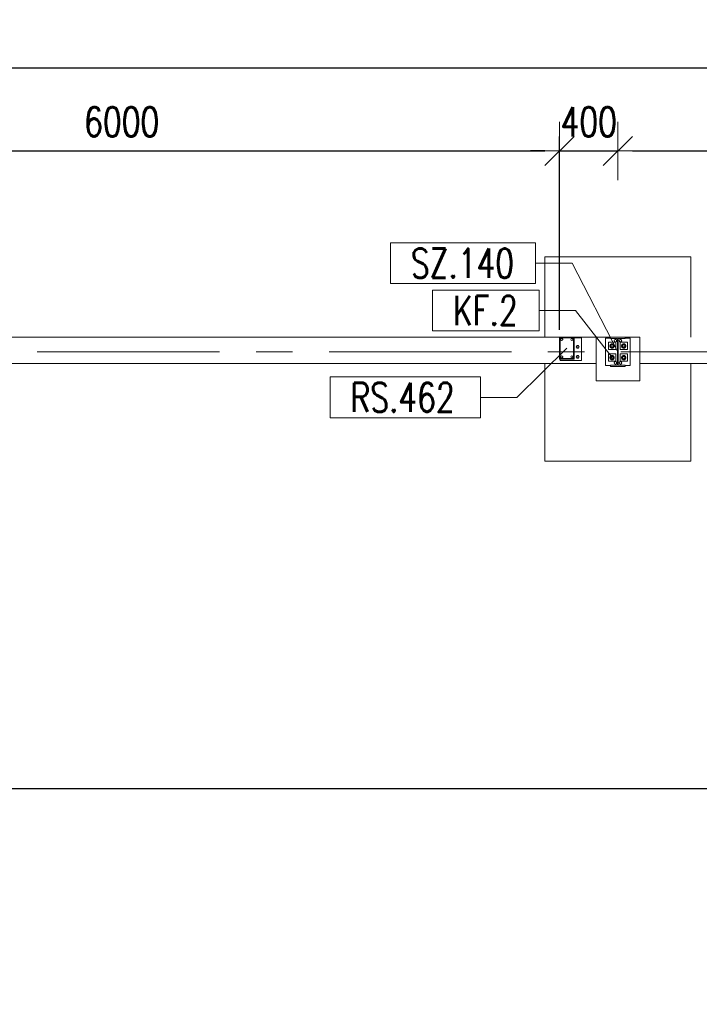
# Model space of a CAD drawing. Header units: millimetres. Extents: x 6807 to 7919, y 15387 to 15883.
# Tile 87 of 120: x 7559 to 7606, y 15704 to 15771. Entities that reach past the tile are written whole.
import ezdxf

# ---------------------------------------------------------------- set-up
doc = ezdxf.new("R2010")
doc.units = ezdxf.units.MM
doc.header["$LTSCALE"] = 10
doc.linetypes.add('MITTE', pattern=[2, 1.25, -0.25, 0.25, -0.25])
doc.layers.get('Defpoints').update_dxf_attribs({"color": 1})
for name, color, linetype, lineweight in [('PS_DIM', 4, 'Continuous', 13), ('PS_Object', 30, 'Continuous', 13), ('PS_Pos', 1, 'Continuous', 15), ('PS_SOLID', 7, 'Continuous', 30)]:
    doc.layers.add(name, color=color, linetype=linetype, lineweight=lineweight)
doc.styles.add('simplex', font='simplex.shx', dxfattribs={"width": 0.75})
doc.dimstyles.new('1_100_PRZ', dxfattribs={"dimtxt": 2, "dimasz": 1, "dimexe": 2, "dimexo": 5, "dimgap": 1, "dimtad": 1, "dimdec": 0, "dimlfac": 100, "dimtxsty": 'simplex', "dimblk": 'dimznak', "dimcen": 2, "dimse1": 1, "dimse2": 1, "dimclrd": 256, "dimclrt": 7, "dimadec": 1, "dimazin": 0, "dimtfac": 1, "dimtdec": 0, "dimtix": 1, "dimtmove": 2, "dimatfit": 3, "dimldrblk": 'dim-grot', "dimfxl": 1, "dimarcsym": 0})
doc.dimstyles.new('1_100_SC', dxfattribs={"dimtxt": 2, "dimasz": 1, "dimexe": 1, "dimexo": 1, "dimgap": 1, "dimtad": 1, "dimdec": 0, "dimlfac": 100, "dimtxsty": 'simplex', "dimblk": 'dimznak', "dimcen": 2, "dimclrd": 256, "dimclre": 256, "dimclrt": 7, "dimadec": 1, "dimazin": 0, "dimtfac": 1, "dimtdec": 0, "dimtix": 1, "dimtmove": 2, "dimatfit": 3, "dimldrblk": 'dim-grot', "dimfxl": 1, "dimarcsym": 0})

# ---------------------------------------------------------------- blocks, each defined once
blk = doc.blocks.new('dim-grot')
blk.add_hatch(color=256).paths.add_polyline_path([(0, 0), (-2, 0.5), (-2, -0.5)])
blk.add_lwpolyline([(0, 0), (-2, 0.5), (-2, -0.5), (0, 0)])
blk = doc.blocks.new('dimznak')
at = {"color": 0}
for points in [[(0, 2), (0, -2)], [(-2, 0), (2, 0)]]:
    blk.add_lwpolyline(points, dxfattribs=at)
at = {"color": 2}
blk.add_lwpolyline([(1, 1), (-1, -1)], dxfattribs=at)
blk = doc.blocks.new('*D479')
at = {"layer": 'Defpoints', "color": 0, "transparency": 16777216}
for p in [(7600.422, 15762.21), (7596.422, 15748.959, -0.807), (7600.422, 15749.442, -0.807)]:
    blk.add_point(p, dxfattribs=at)
at = {"layer": 'PS_DIM', "lineweight": -2, "transparency": 16777216}
for p, q in [((7595.422, 15762.21), (7594.422, 15762.21)), ((7596.422, 15762.21), (7600.422, 15762.21)), ((7601.422, 15762.21), (7602.422, 15762.21))]:
    blk.add_line(p, q, dxfattribs=at)
blk.add_blockref('dimznak', (7596.422, 15762.21), dxfattribs=at)
at = {"layer": 'PS_DIM', "lineweight": -2, "transparency": 16777216, "rotation": 180}
blk.add_blockref('dimznak', (7600.422, 15762.21), dxfattribs=at)
at = {"layer": 'PS_DIM', "color": 7, "transparency": 16777216, "insert": (7598.422, 15764.21), "char_height": 2, "attachment_point": 5, "style": 'simplex'}
blk.add_mtext('400', dxfattribs=at)
blk = doc.blocks.new('*D446')
at = {"layer": 'Defpoints', "color": 0, "transparency": 16777216}
for p in [(6985.422, 15767.899), (7625.422, 15749.442, -0.807), (6985.422, 15748.738, -0.807)]:
    blk.add_point(p, dxfattribs=at)
at = {"layer": 'PS_DIM', "lineweight": -2, "transparency": 16777216}
blk.add_line((7624.422, 15767.899), (6986.422, 15767.899), dxfattribs=at)
at = {"layer": 'PS_DIM', "lineweight": -2, "transparency": 16777216, "rotation": 180}
blk.add_blockref('dimznak', (6985.422, 15767.899), dxfattribs=at)
at = {"layer": 'PS_DIM', "lineweight": -2, "transparency": 16777216}
blk.add_blockref('dimznak', (7625.422, 15767.899), dxfattribs=at)
at = {"layer": 'PS_DIM', "color": 7, "transparency": 16777216, "insert": (7305.422, 15769.899), "char_height": 2, "attachment_point": 5, "style": 'simplex'}
blk.add_mtext('64000', dxfattribs=at)
blk = doc.blocks.new('*X229')
at = {"color": 1}
for p, q in [((7596.922, 15754.72, -0.807), (7593.504, 15751.346, -0.807)), ((7591.004, 15752.746, -0.807), (7580.704, 15752.746, -0.807)), ((7580.704, 15752.746, -0.807), (7580.704, 15749.946, -0.807)), ((7591.004, 15749.946, -0.807), (7591.004, 15752.746, -0.807)), ((7591.004, 15751.346, -0.807), (7593.504, 15751.346, -0.807)), ((7580.704, 15749.946, -0.807), (7591.004, 15749.946, -0.807))]:
    blk.add_line(p, q, dxfattribs=at)
at = {"color": 30, "style": 'simplex', "width": 0.75}
blk.add_text('RS.462', height=2, dxfattribs=at).set_placement((7582.104, 15750.346, -0.807))
blk = doc.blocks.new('*X230')
at = {"color": 1}
for p, q in [((7595.022, 15758.7, -0.807), (7587.722, 15758.7, -0.807)), ((7587.722, 15758.7, -0.807), (7587.722, 15755.9, -0.807)), ((7595.022, 15755.9, -0.807), (7595.022, 15758.7, -0.807)), ((7595.022, 15757.3, -0.807), (7597.522, 15757.3, -0.807)), ((7600.022, 15754.07, -0.807), (7597.522, 15757.3, -0.807)), ((7587.722, 15755.9, -0.807), (7595.022, 15755.9, -0.807))]:
    blk.add_line(p, q, dxfattribs=at)
at = {"color": 30, "style": 'simplex', "width": 0.75}
blk.add_text('KF.2', height=2, dxfattribs=at).set_placement((7589.122, 15756.3, -0.807))
blk = doc.blocks.new('*X231')
at = {"color": 1}
for p, q in [((7594.779, 15761.944, -0.807), (7584.836, 15761.944, -0.807)), ((7584.836, 15761.944, -0.807), (7584.836, 15759.144, -0.807)), ((7594.779, 15759.144, -0.807), (7594.779, 15761.944, -0.807)), ((7594.779, 15760.544, -0.807), (7597.279, 15760.544, -0.807)), ((7600.422, 15754.47, -0.807), (7597.279, 15760.544, -0.807)), ((7584.836, 15759.144, -0.807), (7594.779, 15759.144, -0.807))]:
    blk.add_line(p, q, dxfattribs=at)
at = {"color": 30, "style": 'simplex', "width": 0.75}
blk.add_text('SZ.140', height=2, dxfattribs=at).set_placement((7586.236, 15759.544, -0.807))

msp = doc.modelspace()

# ---------------------------------------------------------------- linework, layer by layer
at = {"layer": 'PS_Object', "color": 5, "linetype": 'MITTE'}
msp.add_line((6960.628, 15748.442, -0.807), (7681.144, 15748.442, -0.807), dxfattribs=at)
at = {"layer": 'PS_SOLID', "color": 253, "linetype": 'Continuous', "lineweight": 5}
for p, q in [((7605.422, 15754.942, -0.807), (7595.422, 15754.942, -0.807)), ((7595.422, 15754.942, -0.807), (7595.422, 15749.442, -0.807)), ((7605.422, 15749.442, -0.807), (7605.422, 15754.942, -0.807)), ((7598.922, 15749.442, -0.807), (7533.922, 15749.442, -0.807)), ((7601.922, 15749.442, -0.807), (7598.922, 15749.442, -0.807)), ((7598.922, 15747.642, -0.807), (7598.922, 15749.442, -0.807)), ((7601.922, 15749.442, -0.807), (7601.922, 15747.642, -0.807)), ((7533.922, 15747.642, -0.807), (7598.922, 15747.642, -0.807)), ((7595.422, 15747.642, -0.807), (7595.422, 15740.942, -0.807)), ((7598.922, 15747.642, -0.807), (7598.922, 15746.442, -0.807)), ((7601.922, 15746.442, -0.807), (7601.922, 15747.642, -0.807)), ((7601.922, 15747.642, -0.807), (7622.422, 15747.642, -0.807)), ((7605.422, 15740.942, -0.807), (7605.422, 15747.642, -0.807)), ((7598.922, 15746.442, -0.807), (7601.922, 15746.442, -0.807)), ((7595.422, 15740.942, -0.807), (7605.422, 15740.942, -0.807))]:
    msp.add_line(p, q, dxfattribs=at)
at = {"layer": 'PS_SOLID', "color": 181, "linetype": 'Continuous', "lineweight": 13}
for p, q in [((7597.382, 15749.442, -0.807), (7596.422, 15749.442, -0.807)), ((7596.422, 15749.442, -0.807), (7596.422, 15747.942, -0.807)), ((7596.462, 15747.982, -0.807), (7596.462, 15749.402, -0.807)), ((7596.462, 15749.402, -0.807), (7597.382, 15749.402, -0.807)), ((7596.559, 15749.392, -0.807), (7596.472, 15749.392, -0.807)), ((7596.472, 15749.392, -0.807), (7596.472, 15747.982, -0.807)), ((7596.502, 15749.292, -0.807), (7596.518, 15749.337, -0.807)), ((7596.518, 15749.247, -0.807), (7596.502, 15749.292, -0.807)), ((7596.518, 15749.337, -0.807), (7596.559, 15749.36, -0.807)), ((7596.559, 15749.223, -0.807), (7596.518, 15749.247, -0.807)), ((7597.259, 15749.392, -0.807), (7596.559, 15749.392, -0.807)), ((7596.559, 15749.36, -0.807), (7596.607, 15749.352, -0.807)), ((7596.607, 15749.231, -0.807), (7596.559, 15749.223, -0.807)), ((7596.607, 15749.352, -0.807), (7596.637, 15749.315, -0.807)), ((7596.637, 15749.268, -0.807), (7596.607, 15749.231, -0.807)), ((7596.637, 15749.315, -0.807), (7596.637, 15749.268, -0.807)), ((7597.202, 15749.292, -0.807), (7597.218, 15749.337, -0.807)), ((7597.218, 15749.247, -0.807), (7597.202, 15749.292, -0.807)), ((7597.218, 15749.337, -0.807), (7597.259, 15749.36, -0.807)), ((7597.259, 15749.223, -0.807), (7597.218, 15749.247, -0.807)), ((7597.382, 15749.392, -0.807), (7597.259, 15749.392, -0.807)), ((7597.259, 15749.36, -0.807), (7597.307, 15749.352, -0.807)), ((7597.307, 15749.231, -0.807), (7597.259, 15749.223, -0.807)), ((7597.307, 15749.352, -0.807), (7597.337, 15749.315, -0.807)), ((7597.337, 15749.268, -0.807), (7597.307, 15749.231, -0.807)), ((7597.337, 15749.315, -0.807), (7597.337, 15749.268, -0.807)), ((7597.422, 15749.442, -0.807), (7597.382, 15749.442, -0.807)), ((7597.382, 15749.402, -0.807), (7597.382, 15747.982, -0.807)), ((7597.422, 15747.942, -0.807), (7597.422, 15749.442, -0.807)), ((7597.659, 15749.392, -0.807), (7597.422, 15749.392, -0.807)), ((7597.62, 15748.882, -0.807), (7597.568, 15748.792, -0.807)), ((7597.724, 15748.882, -0.807), (7597.62, 15748.882, -0.807)), ((7597.922, 15749.392, -0.807), (7597.659, 15749.392, -0.807)), ((7597.775, 15748.792, -0.807), (7597.724, 15748.882, -0.807)), ((7597.922, 15747.842, -0.807), (7597.922, 15749.392, -0.807)), ((7597.568, 15748.792, -0.807), (7597.62, 15748.702, -0.807)), ((7597.62, 15748.702, -0.807), (7597.724, 15748.702, -0.807)), ((7597.724, 15748.702, -0.807), (7597.775, 15748.792, -0.807)), ((7596.422, 15747.942, -0.807), (7597.422, 15747.942, -0.807)), ((7597.382, 15747.982, -0.807), (7596.462, 15747.982, -0.807)), ((7596.472, 15747.942, -0.807), (7596.472, 15747.842, -0.807)), ((7596.472, 15747.842, -0.807), (7597.922, 15747.842, -0.807)), ((7596.502, 15748.092, -0.807), (7596.518, 15748.137, -0.807)), ((7596.518, 15748.047, -0.807), (7596.502, 15748.092, -0.807)), ((7596.518, 15748.137, -0.807), (7596.559, 15748.16, -0.807)), ((7596.559, 15748.023, -0.807), (7596.518, 15748.047, -0.807)), ((7596.559, 15748.16, -0.807), (7596.607, 15748.152, -0.807)), ((7596.607, 15748.031, -0.807), (7596.559, 15748.023, -0.807)), ((7596.607, 15748.152, -0.807), (7596.637, 15748.115, -0.807)), ((7596.637, 15748.068, -0.807), (7596.607, 15748.031, -0.807)), ((7596.637, 15748.115, -0.807), (7596.637, 15748.068, -0.807)), ((7597.202, 15748.092, -0.807), (7597.218, 15748.137, -0.807)), ((7597.218, 15748.047, -0.807), (7597.202, 15748.092, -0.807)), ((7597.218, 15748.137, -0.807), (7597.259, 15748.16, -0.807)), ((7597.259, 15748.023, -0.807), (7597.218, 15748.047, -0.807)), ((7597.259, 15748.16, -0.807), (7597.307, 15748.152, -0.807)), ((7597.307, 15748.031, -0.807), (7597.259, 15748.023, -0.807)), ((7597.307, 15748.152, -0.807), (7597.337, 15748.115, -0.807)), ((7597.337, 15748.068, -0.807), (7597.307, 15748.031, -0.807)), ((7597.337, 15748.115, -0.807), (7597.337, 15748.068, -0.807)), ((7597.62, 15748.182, -0.807), (7597.568, 15748.092, -0.807)), ((7597.568, 15748.092, -0.807), (7597.62, 15748.002, -0.807)), ((7597.724, 15748.182, -0.807), (7597.62, 15748.182, -0.807)), ((7597.62, 15748.002, -0.807), (7597.724, 15748.002, -0.807)), ((7597.775, 15748.092, -0.807), (7597.724, 15748.182, -0.807)), ((7597.724, 15748.002, -0.807), (7597.775, 15748.092, -0.807))]:
    msp.add_line(p, q, dxfattribs=at)
at = {"layer": 'PS_SOLID', "linetype": 'Continuous', "lineweight": 13}
for p, q in [((7599.922, 15749.382, -0.807), (7599.572, 15749.382, -0.807)), ((7599.572, 15749.382, -0.807), (7599.572, 15747.502, -0.807)), ((7600.037, 15749.092, -0.807), (7599.772, 15749.092, -0.807)), ((7599.772, 15749.092, -0.807), (7599.772, 15748.592, -0.807)), ((7600.922, 15749.442, -0.807), (7599.922, 15749.442, -0.807)), ((7599.922, 15749.442, -0.807), (7599.922, 15749.357, -0.807)), ((7599.922, 15749.357, -0.807), (7600.394, 15749.357, -0.807)), ((7600.272, 15749.092, -0.807), (7600.037, 15749.092, -0.807)), ((7600.162, 15749.202, -0.807), (7600.183, 15749.259, -0.807)), ((7600.183, 15749.144, -0.807), (7600.162, 15749.202, -0.807)), ((7600.183, 15749.259, -0.807), (7600.236, 15749.29, -0.807)), ((7600.236, 15749.113, -0.807), (7600.183, 15749.144, -0.807)), ((7600.236, 15749.29, -0.807), (7600.297, 15749.279, -0.807)), ((7600.297, 15749.124, -0.807), (7600.236, 15749.113, -0.807)), ((7600.272, 15748.592, -0.807), (7600.272, 15749.092, -0.807)), ((7600.297, 15749.279, -0.807), (7600.336, 15749.232, -0.807)), ((7600.336, 15749.171, -0.807), (7600.297, 15749.124, -0.807)), ((7600.336, 15749.232, -0.807), (7600.336, 15749.171, -0.807)), ((7600.394, 15749.357, -0.807), (7600.394, 15747.527, -0.807)), ((7600.45, 15747.527, -0.807), (7600.45, 15749.357, -0.807)), ((7600.45, 15749.357, -0.807), (7600.922, 15749.357, -0.807)), ((7600.502, 15749.202, -0.807), (7600.523, 15749.259, -0.807)), ((7600.523, 15749.144, -0.807), (7600.502, 15749.202, -0.807)), ((7600.523, 15749.259, -0.807), (7600.576, 15749.29, -0.807)), ((7600.576, 15749.113, -0.807), (7600.523, 15749.144, -0.807)), ((7600.837, 15749.092, -0.807), (7600.572, 15749.092, -0.807)), ((7600.572, 15749.092, -0.807), (7600.572, 15748.592, -0.807)), ((7600.576, 15749.29, -0.807), (7600.637, 15749.279, -0.807)), ((7600.637, 15749.124, -0.807), (7600.576, 15749.113, -0.807)), ((7600.637, 15749.279, -0.807), (7600.676, 15749.232, -0.807)), ((7600.676, 15749.171, -0.807), (7600.637, 15749.124, -0.807)), ((7600.676, 15749.232, -0.807), (7600.676, 15749.171, -0.807)), ((7601.072, 15749.092, -0.807), (7600.837, 15749.092, -0.807)), ((7600.922, 15749.357, -0.807), (7600.922, 15749.442, -0.807)), ((7601.272, 15749.382, -0.807), (7600.922, 15749.382, -0.807)), ((7601.072, 15748.592, -0.807), (7601.072, 15749.092, -0.807)), ((7601.272, 15747.502, -0.807), (7601.272, 15749.382, -0.807)), ((7599.772, 15748.592, -0.807), (7600.272, 15748.592, -0.807)), ((7600.037, 15748.292, -0.807), (7599.772, 15748.292, -0.807)), ((7599.772, 15748.292, -0.807), (7599.772, 15747.792, -0.807)), ((7600.272, 15748.292, -0.807), (7600.037, 15748.292, -0.807)), ((7600.272, 15747.792, -0.807), (7600.272, 15748.292, -0.807)), ((7600.572, 15748.592, -0.807), (7601.072, 15748.592, -0.807)), ((7600.837, 15748.292, -0.807), (7600.572, 15748.292, -0.807)), ((7600.572, 15748.292, -0.807), (7600.572, 15747.792, -0.807)), ((7601.072, 15748.292, -0.807), (7600.837, 15748.292, -0.807)), ((7601.072, 15747.792, -0.807), (7601.072, 15748.292, -0.807)), ((7599.772, 15747.792, -0.807), (7600.272, 15747.792, -0.807)), ((7600.162, 15747.682, -0.807), (7600.183, 15747.739, -0.807)), ((7600.183, 15747.624, -0.807), (7600.162, 15747.682, -0.807)), ((7600.183, 15747.739, -0.807), (7600.236, 15747.77, -0.807)), ((7600.236, 15747.593, -0.807), (7600.183, 15747.624, -0.807)), ((7600.236, 15747.77, -0.807), (7600.297, 15747.759, -0.807)), ((7600.297, 15747.604, -0.807), (7600.236, 15747.593, -0.807)), ((7600.297, 15747.759, -0.807), (7600.336, 15747.712, -0.807)), ((7600.336, 15747.651, -0.807), (7600.297, 15747.604, -0.807)), ((7600.336, 15747.712, -0.807), (7600.336, 15747.651, -0.807)), ((7600.502, 15747.682, -0.807), (7600.523, 15747.739, -0.807)), ((7600.523, 15747.624, -0.807), (7600.502, 15747.682, -0.807)), ((7600.523, 15747.739, -0.807), (7600.576, 15747.77, -0.807)), ((7600.576, 15747.593, -0.807), (7600.523, 15747.624, -0.807)), ((7600.572, 15747.792, -0.807), (7601.072, 15747.792, -0.807)), ((7600.576, 15747.77, -0.807), (7600.637, 15747.759, -0.807)), ((7600.637, 15747.604, -0.807), (7600.576, 15747.593, -0.807)), ((7600.637, 15747.759, -0.807), (7600.676, 15747.712, -0.807)), ((7600.676, 15747.651, -0.807), (7600.637, 15747.604, -0.807)), ((7600.676, 15747.712, -0.807), (7600.676, 15747.651, -0.807)), ((7599.572, 15747.502, -0.807), (7599.922, 15747.502, -0.807)), ((7600.394, 15747.527, -0.807), (7599.922, 15747.527, -0.807)), ((7599.922, 15747.527, -0.807), (7599.922, 15747.442, -0.807)), ((7599.922, 15747.442, -0.807), (7600.922, 15747.442, -0.807)), ((7600.922, 15747.527, -0.807), (7600.45, 15747.527, -0.807)), ((7600.922, 15747.442, -0.807), (7600.922, 15747.527, -0.807)), ((7600.922, 15747.502, -0.807), (7601.272, 15747.502, -0.807))]:
    msp.add_line(p, q, dxfattribs=at)
at = {"layer": 'PS_SOLID', "color": 3, "linetype": 'Continuous', "lineweight": 13}
for p, q in [((7599.877, 15748.882, -0.807), (7599.872, 15748.842, -0.807)), ((7599.893, 15748.919, -0.807), (7599.877, 15748.882, -0.807)), ((7599.952, 15748.962, -0.807), (7599.883, 15748.842, -0.807)), ((7599.919, 15748.951, -0.807), (7599.893, 15748.919, -0.807)), ((7599.953, 15748.975, -0.807), (7599.919, 15748.951, -0.807)), ((7600.027, 15748.962, -0.807), (7599.952, 15748.962, -0.807)), ((7599.961, 15748.894, -0.807), (7599.952, 15748.88, -0.807)), ((7599.991, 15748.988, -0.807), (7599.953, 15748.975, -0.807)), ((7599.953, 15748.883, -0.807), (7599.955, 15748.886, -0.807)), ((7599.953, 15748.882, -0.807), (7599.953, 15748.883, -0.807)), ((7599.973, 15748.905, -0.807), (7599.961, 15748.894, -0.807)), ((7599.965, 15748.898, -0.807), (7599.967, 15748.9, -0.807)), ((7599.967, 15748.9, -0.807), (7599.969, 15748.902, -0.807)), ((7599.986, 15748.913, -0.807), (7599.973, 15748.905, -0.807)), ((7599.982, 15748.911, -0.807), (7599.985, 15748.913, -0.807)), ((7599.985, 15748.913, -0.807), (7599.985, 15748.913, -0.807)), ((7600.001, 15748.919, -0.807), (7599.986, 15748.913, -0.807)), ((7600.032, 15748.991, -0.807), (7599.991, 15748.988, -0.807)), ((7600.017, 15748.921, -0.807), (7600.001, 15748.919, -0.807)), ((7600.004, 15748.919, -0.807), (7600.005, 15748.92, -0.807)), ((7600.005, 15748.92, -0.807), (7600.009, 15748.92, -0.807)), ((7600.034, 15748.921, -0.807), (7600.017, 15748.921, -0.807)), ((7600.024, 15748.921, -0.807), (7600.027, 15748.921, -0.807)), ((7600.091, 15748.962, -0.807), (7600.027, 15748.962, -0.807)), ((7600.027, 15748.921, -0.807), (7600.03, 15748.921, -0.807)), ((7600.072, 15748.983, -0.807), (7600.032, 15748.991, -0.807)), ((7600.049, 15748.917, -0.807), (7600.034, 15748.921, -0.807)), ((7600.046, 15748.917, -0.807), (7600.048, 15748.917, -0.807)), ((7600.048, 15748.917, -0.807), (7600.049, 15748.917, -0.807)), ((7600.064, 15748.909, -0.807), (7600.049, 15748.917, -0.807)), ((7600.077, 15748.9, -0.807), (7600.064, 15748.909, -0.807)), ((7600.066, 15748.908, -0.807), (7600.068, 15748.907, -0.807)), ((7600.068, 15748.907, -0.807), (7600.07, 15748.904, -0.807)), ((7600.108, 15748.964, -0.807), (7600.072, 15748.983, -0.807)), ((7600.087, 15748.887, -0.807), (7600.077, 15748.9, -0.807)), ((7600.081, 15748.894, -0.807), (7600.084, 15748.892, -0.807)), ((7600.084, 15748.892, -0.807), (7600.085, 15748.89, -0.807)), ((7600.095, 15748.873, -0.807), (7600.087, 15748.887, -0.807)), ((7600.16, 15748.842, -0.807), (7600.091, 15748.962, -0.807)), ((7600.138, 15748.936, -0.807), (7600.108, 15748.964, -0.807)), ((7600.159, 15748.901, -0.807), (7600.138, 15748.936, -0.807)), ((7600.17, 15748.862, -0.807), (7600.159, 15748.901, -0.807)), ((7600.677, 15748.882, -0.807), (7600.672, 15748.842, -0.807)), ((7600.693, 15748.919, -0.807), (7600.677, 15748.882, -0.807)), ((7600.752, 15748.962, -0.807), (7600.683, 15748.842, -0.807)), ((7600.719, 15748.951, -0.807), (7600.693, 15748.919, -0.807)), ((7600.753, 15748.975, -0.807), (7600.719, 15748.951, -0.807)), ((7600.827, 15748.962, -0.807), (7600.752, 15748.962, -0.807)), ((7600.761, 15748.894, -0.807), (7600.752, 15748.88, -0.807)), ((7600.791, 15748.988, -0.807), (7600.753, 15748.975, -0.807)), ((7600.753, 15748.883, -0.807), (7600.755, 15748.886, -0.807)), ((7600.753, 15748.882, -0.807), (7600.753, 15748.883, -0.807)), ((7600.773, 15748.905, -0.807), (7600.761, 15748.894, -0.807)), ((7600.765, 15748.898, -0.807), (7600.767, 15748.9, -0.807)), ((7600.767, 15748.9, -0.807), (7600.769, 15748.902, -0.807)), ((7600.786, 15748.913, -0.807), (7600.773, 15748.905, -0.807)), ((7600.782, 15748.911, -0.807), (7600.785, 15748.913, -0.807)), ((7600.785, 15748.913, -0.807), (7600.785, 15748.913, -0.807)), ((7600.801, 15748.919, -0.807), (7600.786, 15748.913, -0.807)), ((7600.832, 15748.991, -0.807), (7600.791, 15748.988, -0.807)), ((7600.817, 15748.921, -0.807), (7600.801, 15748.919, -0.807)), ((7600.804, 15748.919, -0.807), (7600.805, 15748.92, -0.807)), ((7600.805, 15748.92, -0.807), (7600.809, 15748.92, -0.807)), ((7600.834, 15748.921, -0.807), (7600.817, 15748.921, -0.807)), ((7600.824, 15748.921, -0.807), (7600.827, 15748.921, -0.807)), ((7600.891, 15748.962, -0.807), (7600.827, 15748.962, -0.807)), ((7600.827, 15748.921, -0.807), (7600.83, 15748.921, -0.807)), ((7600.872, 15748.983, -0.807), (7600.832, 15748.991, -0.807)), ((7600.849, 15748.917, -0.807), (7600.834, 15748.921, -0.807)), ((7600.846, 15748.917, -0.807), (7600.848, 15748.917, -0.807)), ((7600.848, 15748.917, -0.807), (7600.849, 15748.917, -0.807)), ((7600.864, 15748.909, -0.807), (7600.849, 15748.917, -0.807)), ((7600.877, 15748.9, -0.807), (7600.864, 15748.909, -0.807)), ((7600.866, 15748.908, -0.807), (7600.868, 15748.907, -0.807)), ((7600.868, 15748.907, -0.807), (7600.87, 15748.904, -0.807)), ((7600.908, 15748.964, -0.807), (7600.872, 15748.983, -0.807)), ((7600.887, 15748.887, -0.807), (7600.877, 15748.9, -0.807)), ((7600.881, 15748.894, -0.807), (7600.884, 15748.892, -0.807)), ((7600.884, 15748.892, -0.807), (7600.885, 15748.89, -0.807)), ((7600.895, 15748.873, -0.807), (7600.887, 15748.887, -0.807)), ((7600.96, 15748.842, -0.807), (7600.891, 15748.962, -0.807)), ((7600.938, 15748.936, -0.807), (7600.908, 15748.964, -0.807)), ((7600.959, 15748.901, -0.807), (7600.938, 15748.936, -0.807)), ((7600.97, 15748.862, -0.807), (7600.959, 15748.901, -0.807)), ((7599.872, 15748.842, -0.807), (7599.877, 15748.801, -0.807)), ((7599.877, 15748.801, -0.807), (7599.893, 15748.764, -0.807)), ((7599.883, 15748.842, -0.807), (7599.952, 15748.722, -0.807)), ((7599.893, 15748.764, -0.807), (7599.919, 15748.732, -0.807)), ((7599.919, 15748.732, -0.807), (7599.953, 15748.708, -0.807)), ((7599.945, 15748.865, -0.807), (7599.942, 15748.85, -0.807)), ((7599.942, 15748.85, -0.807), (7599.942, 15748.833, -0.807)), ((7599.942, 15748.842, -0.807), (7599.942, 15748.845, -0.807)), ((7599.942, 15748.839, -0.807), (7599.942, 15748.842, -0.807)), ((7599.942, 15748.833, -0.807), (7599.945, 15748.818, -0.807)), ((7599.944, 15748.86, -0.807), (7599.945, 15748.863, -0.807)), ((7599.945, 15748.82, -0.807), (7599.944, 15748.823, -0.807)), ((7599.952, 15748.88, -0.807), (7599.945, 15748.865, -0.807)), ((7599.945, 15748.863, -0.807), (7599.945, 15748.864, -0.807)), ((7599.945, 15748.819, -0.807), (7599.945, 15748.82, -0.807)), ((7599.945, 15748.818, -0.807), (7599.952, 15748.803, -0.807)), ((7599.952, 15748.803, -0.807), (7599.961, 15748.789, -0.807)), ((7599.952, 15748.722, -0.807), (7600.091, 15748.722, -0.807)), ((7599.953, 15748.8, -0.807), (7599.953, 15748.801, -0.807)), ((7599.955, 15748.797, -0.807), (7599.953, 15748.8, -0.807)), ((7599.953, 15748.708, -0.807), (7599.991, 15748.695, -0.807)), ((7599.961, 15748.789, -0.807), (7599.973, 15748.778, -0.807)), ((7599.967, 15748.783, -0.807), (7599.965, 15748.786, -0.807)), ((7599.969, 15748.781, -0.807), (7599.967, 15748.783, -0.807)), ((7599.973, 15748.778, -0.807), (7599.986, 15748.77, -0.807)), ((7599.985, 15748.77, -0.807), (7599.982, 15748.772, -0.807)), ((7599.985, 15748.77, -0.807), (7599.985, 15748.77, -0.807)), ((7599.986, 15748.77, -0.807), (7600.001, 15748.764, -0.807)), ((7599.991, 15748.695, -0.807), (7600.032, 15748.692, -0.807)), ((7600.001, 15748.764, -0.807), (7600.017, 15748.762, -0.807)), ((7600.005, 15748.763, -0.807), (7600.004, 15748.764, -0.807)), ((7600.009, 15748.763, -0.807), (7600.005, 15748.763, -0.807)), ((7600.017, 15748.762, -0.807), (7600.034, 15748.762, -0.807)), ((7600.027, 15748.762, -0.807), (7600.024, 15748.762, -0.807)), ((7600.03, 15748.762, -0.807), (7600.027, 15748.762, -0.807)), ((7600.032, 15748.692, -0.807), (7600.072, 15748.7, -0.807)), ((7600.034, 15748.762, -0.807), (7600.049, 15748.766, -0.807)), ((7600.048, 15748.766, -0.807), (7600.046, 15748.766, -0.807)), ((7600.049, 15748.766, -0.807), (7600.048, 15748.766, -0.807)), ((7600.049, 15748.766, -0.807), (7600.064, 15748.774, -0.807)), ((7600.064, 15748.774, -0.807), (7600.077, 15748.784, -0.807)), ((7600.068, 15748.776, -0.807), (7600.066, 15748.775, -0.807)), ((7600.07, 15748.779, -0.807), (7600.068, 15748.776, -0.807)), ((7600.072, 15748.7, -0.807), (7600.108, 15748.719, -0.807)), ((7600.077, 15748.784, -0.807), (7600.087, 15748.796, -0.807)), ((7600.084, 15748.791, -0.807), (7600.081, 15748.789, -0.807)), ((7600.085, 15748.793, -0.807), (7600.084, 15748.791, -0.807)), ((7600.087, 15748.796, -0.807), (7600.095, 15748.81, -0.807)), ((7600.091, 15748.722, -0.807), (7600.16, 15748.842, -0.807)), ((7600.094, 15748.874, -0.807), (7600.095, 15748.873, -0.807)), ((7600.095, 15748.81, -0.807), (7600.094, 15748.809, -0.807)), ((7600.1, 15748.858, -0.807), (7600.095, 15748.873, -0.807)), ((7600.095, 15748.873, -0.807), (7600.095, 15748.873, -0.807)), ((7600.095, 15748.81, -0.807), (7600.1, 15748.825, -0.807)), ((7600.095, 15748.81, -0.807), (7600.095, 15748.81, -0.807)), ((7600.102, 15748.842, -0.807), (7600.1, 15748.858, -0.807)), ((7600.1, 15748.854, -0.807), (7600.101, 15748.852, -0.807)), ((7600.1, 15748.825, -0.807), (7600.102, 15748.842, -0.807)), ((7600.101, 15748.831, -0.807), (7600.1, 15748.829, -0.807)), ((7600.101, 15748.852, -0.807), (7600.101, 15748.849, -0.807)), ((7600.101, 15748.834, -0.807), (7600.101, 15748.831, -0.807)), ((7600.108, 15748.719, -0.807), (7600.138, 15748.747, -0.807)), ((7600.138, 15748.747, -0.807), (7600.159, 15748.782, -0.807)), ((7600.159, 15748.782, -0.807), (7600.17, 15748.821, -0.807)), ((7600.17, 15748.842, -0.807), (7600.17, 15748.862, -0.807)), ((7600.17, 15748.821, -0.807), (7600.17, 15748.842, -0.807)), ((7600.672, 15748.842, -0.807), (7600.677, 15748.801, -0.807)), ((7600.677, 15748.801, -0.807), (7600.693, 15748.764, -0.807)), ((7600.683, 15748.842, -0.807), (7600.752, 15748.722, -0.807)), ((7600.693, 15748.764, -0.807), (7600.719, 15748.732, -0.807)), ((7600.719, 15748.732, -0.807), (7600.753, 15748.708, -0.807)), ((7600.745, 15748.865, -0.807), (7600.742, 15748.85, -0.807)), ((7600.742, 15748.85, -0.807), (7600.742, 15748.833, -0.807)), ((7600.742, 15748.842, -0.807), (7600.742, 15748.845, -0.807)), ((7600.742, 15748.839, -0.807), (7600.742, 15748.842, -0.807)), ((7600.742, 15748.833, -0.807), (7600.745, 15748.818, -0.807)), ((7600.744, 15748.86, -0.807), (7600.745, 15748.863, -0.807)), ((7600.745, 15748.82, -0.807), (7600.744, 15748.823, -0.807)), ((7600.752, 15748.88, -0.807), (7600.745, 15748.865, -0.807)), ((7600.745, 15748.863, -0.807), (7600.745, 15748.864, -0.807)), ((7600.745, 15748.819, -0.807), (7600.745, 15748.82, -0.807)), ((7600.745, 15748.818, -0.807), (7600.752, 15748.803, -0.807)), ((7600.752, 15748.803, -0.807), (7600.761, 15748.789, -0.807)), ((7600.752, 15748.722, -0.807), (7600.891, 15748.722, -0.807)), ((7600.753, 15748.8, -0.807), (7600.753, 15748.801, -0.807)), ((7600.755, 15748.797, -0.807), (7600.753, 15748.8, -0.807)), ((7600.753, 15748.708, -0.807), (7600.791, 15748.695, -0.807)), ((7600.761, 15748.789, -0.807), (7600.773, 15748.778, -0.807)), ((7600.767, 15748.783, -0.807), (7600.765, 15748.786, -0.807)), ((7600.769, 15748.781, -0.807), (7600.767, 15748.783, -0.807)), ((7600.773, 15748.778, -0.807), (7600.786, 15748.77, -0.807)), ((7600.785, 15748.77, -0.807), (7600.782, 15748.772, -0.807)), ((7600.785, 15748.77, -0.807), (7600.785, 15748.77, -0.807)), ((7600.786, 15748.77, -0.807), (7600.801, 15748.764, -0.807)), ((7600.791, 15748.695, -0.807), (7600.832, 15748.692, -0.807)), ((7600.801, 15748.764, -0.807), (7600.817, 15748.762, -0.807)), ((7600.805, 15748.763, -0.807), (7600.804, 15748.764, -0.807)), ((7600.809, 15748.763, -0.807), (7600.805, 15748.763, -0.807)), ((7600.817, 15748.762, -0.807), (7600.834, 15748.762, -0.807)), ((7600.827, 15748.762, -0.807), (7600.824, 15748.762, -0.807)), ((7600.83, 15748.762, -0.807), (7600.827, 15748.762, -0.807)), ((7600.832, 15748.692, -0.807), (7600.872, 15748.7, -0.807)), ((7600.834, 15748.762, -0.807), (7600.849, 15748.766, -0.807)), ((7600.848, 15748.766, -0.807), (7600.846, 15748.766, -0.807)), ((7600.849, 15748.766, -0.807), (7600.848, 15748.766, -0.807)), ((7600.849, 15748.766, -0.807), (7600.864, 15748.774, -0.807)), ((7600.864, 15748.774, -0.807), (7600.877, 15748.784, -0.807)), ((7600.868, 15748.776, -0.807), (7600.866, 15748.775, -0.807)), ((7600.87, 15748.779, -0.807), (7600.868, 15748.776, -0.807)), ((7600.872, 15748.7, -0.807), (7600.908, 15748.719, -0.807)), ((7600.877, 15748.784, -0.807), (7600.887, 15748.796, -0.807)), ((7600.884, 15748.791, -0.807), (7600.881, 15748.789, -0.807)), ((7600.885, 15748.793, -0.807), (7600.884, 15748.791, -0.807)), ((7600.887, 15748.796, -0.807), (7600.895, 15748.81, -0.807)), ((7600.891, 15748.722, -0.807), (7600.96, 15748.842, -0.807)), ((7600.894, 15748.874, -0.807), (7600.895, 15748.873, -0.807)), ((7600.895, 15748.81, -0.807), (7600.894, 15748.809, -0.807)), ((7600.9, 15748.858, -0.807), (7600.895, 15748.873, -0.807)), ((7600.895, 15748.873, -0.807), (7600.895, 15748.873, -0.807)), ((7600.895, 15748.81, -0.807), (7600.9, 15748.825, -0.807)), ((7600.895, 15748.81, -0.807), (7600.895, 15748.81, -0.807)), ((7600.902, 15748.842, -0.807), (7600.9, 15748.858, -0.807)), ((7600.9, 15748.854, -0.807), (7600.901, 15748.852, -0.807)), ((7600.9, 15748.825, -0.807), (7600.902, 15748.842, -0.807)), ((7600.901, 15748.831, -0.807), (7600.9, 15748.829, -0.807)), ((7600.901, 15748.852, -0.807), (7600.901, 15748.849, -0.807)), ((7600.901, 15748.834, -0.807), (7600.901, 15748.831, -0.807)), ((7600.908, 15748.719, -0.807), (7600.938, 15748.747, -0.807)), ((7600.938, 15748.747, -0.807), (7600.959, 15748.782, -0.807)), ((7600.959, 15748.782, -0.807), (7600.97, 15748.821, -0.807)), ((7600.97, 15748.842, -0.807), (7600.97, 15748.862, -0.807)), ((7600.97, 15748.821, -0.807), (7600.97, 15748.842, -0.807)), ((7599.877, 15748.082, -0.807), (7599.872, 15748.042, -0.807)), ((7599.872, 15748.042, -0.807), (7599.877, 15748.001, -0.807)), ((7599.893, 15748.119, -0.807), (7599.877, 15748.082, -0.807)), ((7599.877, 15748.001, -0.807), (7599.893, 15747.964, -0.807)), ((7599.952, 15748.162, -0.807), (7599.883, 15748.042, -0.807)), ((7599.883, 15748.042, -0.807), (7599.952, 15747.922, -0.807)), ((7599.919, 15748.151, -0.807), (7599.893, 15748.119, -0.807)), ((7599.893, 15747.964, -0.807), (7599.919, 15747.932, -0.807)), ((7599.953, 15748.175, -0.807), (7599.919, 15748.151, -0.807)), ((7599.919, 15747.932, -0.807), (7599.953, 15747.908, -0.807)), ((7599.945, 15748.065, -0.807), (7599.942, 15748.05, -0.807)), ((7599.942, 15748.05, -0.807), (7599.942, 15748.033, -0.807)), ((7599.942, 15748.042, -0.807), (7599.942, 15748.045, -0.807)), ((7599.942, 15748.039, -0.807), (7599.942, 15748.042, -0.807)), ((7599.942, 15748.033, -0.807), (7599.945, 15748.018, -0.807)), ((7599.944, 15748.06, -0.807), (7599.945, 15748.063, -0.807)), ((7599.945, 15748.02, -0.807), (7599.944, 15748.023, -0.807)), ((7599.952, 15748.08, -0.807), (7599.945, 15748.065, -0.807)), ((7599.945, 15748.063, -0.807), (7599.945, 15748.064, -0.807)), ((7599.945, 15748.019, -0.807), (7599.945, 15748.02, -0.807)), ((7599.945, 15748.018, -0.807), (7599.952, 15748.003, -0.807)), ((7600.027, 15748.162, -0.807), (7599.952, 15748.162, -0.807)), ((7599.961, 15748.094, -0.807), (7599.952, 15748.08, -0.807)), ((7599.952, 15748.003, -0.807), (7599.961, 15747.989, -0.807)), ((7599.952, 15747.922, -0.807), (7600.091, 15747.922, -0.807)), ((7599.991, 15748.188, -0.807), (7599.953, 15748.175, -0.807)), ((7599.953, 15748.083, -0.807), (7599.955, 15748.086, -0.807)), ((7599.953, 15748.082, -0.807), (7599.953, 15748.083, -0.807)), ((7599.953, 15748, -0.807), (7599.953, 15748.001, -0.807)), ((7599.955, 15747.997, -0.807), (7599.953, 15748, -0.807)), ((7599.953, 15747.908, -0.807), (7599.991, 15747.895, -0.807)), ((7599.973, 15748.105, -0.807), (7599.961, 15748.094, -0.807)), ((7599.961, 15747.989, -0.807), (7599.973, 15747.978, -0.807)), ((7599.965, 15748.098, -0.807), (7599.967, 15748.1, -0.807)), ((7599.967, 15747.983, -0.807), (7599.965, 15747.986, -0.807)), ((7599.967, 15748.1, -0.807), (7599.969, 15748.102, -0.807)), ((7599.969, 15747.981, -0.807), (7599.967, 15747.983, -0.807)), ((7599.986, 15748.113, -0.807), (7599.973, 15748.105, -0.807)), ((7599.973, 15747.978, -0.807), (7599.986, 15747.97, -0.807)), ((7599.982, 15748.111, -0.807), (7599.985, 15748.113, -0.807)), ((7599.985, 15747.97, -0.807), (7599.982, 15747.972, -0.807)), ((7599.985, 15748.113, -0.807), (7599.985, 15748.113, -0.807)), ((7599.985, 15747.97, -0.807), (7599.985, 15747.97, -0.807)), ((7600.001, 15748.119, -0.807), (7599.986, 15748.113, -0.807)), ((7599.986, 15747.97, -0.807), (7600.001, 15747.964, -0.807)), ((7600.032, 15748.191, -0.807), (7599.991, 15748.188, -0.807)), ((7599.991, 15747.895, -0.807), (7600.032, 15747.892, -0.807)), ((7600.017, 15748.121, -0.807), (7600.001, 15748.119, -0.807)), ((7600.001, 15747.964, -0.807), (7600.017, 15747.962, -0.807)), ((7600.004, 15748.119, -0.807), (7600.005, 15748.12, -0.807)), ((7600.005, 15747.963, -0.807), (7600.004, 15747.964, -0.807)), ((7600.005, 15748.12, -0.807), (7600.009, 15748.12, -0.807)), ((7600.009, 15747.963, -0.807), (7600.005, 15747.963, -0.807)), ((7600.034, 15748.121, -0.807), (7600.017, 15748.121, -0.807)), ((7600.017, 15747.962, -0.807), (7600.034, 15747.962, -0.807)), ((7600.024, 15748.121, -0.807), (7600.027, 15748.121, -0.807)), ((7600.027, 15747.962, -0.807), (7600.024, 15747.962, -0.807)), ((7600.091, 15748.162, -0.807), (7600.027, 15748.162, -0.807)), ((7600.027, 15748.121, -0.807), (7600.03, 15748.121, -0.807)), ((7600.03, 15747.962, -0.807), (7600.027, 15747.962, -0.807)), ((7600.072, 15748.183, -0.807), (7600.032, 15748.191, -0.807)), ((7600.032, 15747.892, -0.807), (7600.072, 15747.9, -0.807)), ((7600.049, 15748.117, -0.807), (7600.034, 15748.121, -0.807)), ((7600.034, 15747.962, -0.807), (7600.049, 15747.966, -0.807)), ((7600.046, 15748.117, -0.807), (7600.048, 15748.117, -0.807)), ((7600.048, 15747.966, -0.807), (7600.046, 15747.966, -0.807)), ((7600.048, 15748.117, -0.807), (7600.049, 15748.117, -0.807)), ((7600.049, 15747.966, -0.807), (7600.048, 15747.966, -0.807)), ((7600.064, 15748.109, -0.807), (7600.049, 15748.117, -0.807)), ((7600.049, 15747.966, -0.807), (7600.064, 15747.974, -0.807)), ((7600.077, 15748.1, -0.807), (7600.064, 15748.109, -0.807)), ((7600.064, 15747.974, -0.807), (7600.077, 15747.984, -0.807)), ((7600.066, 15748.108, -0.807), (7600.068, 15748.107, -0.807)), ((7600.068, 15747.976, -0.807), (7600.066, 15747.975, -0.807)), ((7600.068, 15748.107, -0.807), (7600.07, 15748.104, -0.807)), ((7600.07, 15747.979, -0.807), (7600.068, 15747.976, -0.807)), ((7600.108, 15748.164, -0.807), (7600.072, 15748.183, -0.807)), ((7600.072, 15747.9, -0.807), (7600.108, 15747.919, -0.807)), ((7600.087, 15748.087, -0.807), (7600.077, 15748.1, -0.807)), ((7600.077, 15747.984, -0.807), (7600.087, 15747.996, -0.807)), ((7600.081, 15748.094, -0.807), (7600.084, 15748.092, -0.807)), ((7600.084, 15747.991, -0.807), (7600.081, 15747.989, -0.807)), ((7600.084, 15748.092, -0.807), (7600.085, 15748.09, -0.807)), ((7600.085, 15747.993, -0.807), (7600.084, 15747.991, -0.807)), ((7600.095, 15748.073, -0.807), (7600.087, 15748.087, -0.807)), ((7600.087, 15747.996, -0.807), (7600.095, 15748.01, -0.807)), ((7600.16, 15748.042, -0.807), (7600.091, 15748.162, -0.807)), ((7600.091, 15747.922, -0.807), (7600.16, 15748.042, -0.807)), ((7600.094, 15748.074, -0.807), (7600.095, 15748.073, -0.807)), ((7600.095, 15748.01, -0.807), (7600.094, 15748.009, -0.807)), ((7600.1, 15748.058, -0.807), (7600.095, 15748.073, -0.807)), ((7600.095, 15748.073, -0.807), (7600.095, 15748.073, -0.807)), ((7600.095, 15748.01, -0.807), (7600.1, 15748.025, -0.807)), ((7600.095, 15748.01, -0.807), (7600.095, 15748.01, -0.807)), ((7600.102, 15748.042, -0.807), (7600.1, 15748.058, -0.807)), ((7600.1, 15748.054, -0.807), (7600.101, 15748.052, -0.807)), ((7600.1, 15748.025, -0.807), (7600.102, 15748.042, -0.807)), ((7600.101, 15748.031, -0.807), (7600.1, 15748.029, -0.807)), ((7600.101, 15748.052, -0.807), (7600.101, 15748.049, -0.807)), ((7600.101, 15748.034, -0.807), (7600.101, 15748.031, -0.807)), ((7600.138, 15748.136, -0.807), (7600.108, 15748.164, -0.807)), ((7600.108, 15747.919, -0.807), (7600.138, 15747.947, -0.807)), ((7600.159, 15748.101, -0.807), (7600.138, 15748.136, -0.807)), ((7600.138, 15747.947, -0.807), (7600.159, 15747.982, -0.807)), ((7600.17, 15748.062, -0.807), (7600.159, 15748.101, -0.807)), ((7600.159, 15747.982, -0.807), (7600.17, 15748.021, -0.807)), ((7600.17, 15748.042, -0.807), (7600.17, 15748.062, -0.807)), ((7600.17, 15748.021, -0.807), (7600.17, 15748.042, -0.807)), ((7600.677, 15748.082, -0.807), (7600.672, 15748.042, -0.807)), ((7600.672, 15748.042, -0.807), (7600.677, 15748.001, -0.807)), ((7600.693, 15748.119, -0.807), (7600.677, 15748.082, -0.807)), ((7600.677, 15748.001, -0.807), (7600.693, 15747.964, -0.807)), ((7600.752, 15748.162, -0.807), (7600.683, 15748.042, -0.807)), ((7600.683, 15748.042, -0.807), (7600.752, 15747.922, -0.807)), ((7600.719, 15748.151, -0.807), (7600.693, 15748.119, -0.807)), ((7600.693, 15747.964, -0.807), (7600.719, 15747.932, -0.807)), ((7600.753, 15748.175, -0.807), (7600.719, 15748.151, -0.807)), ((7600.719, 15747.932, -0.807), (7600.753, 15747.908, -0.807)), ((7600.745, 15748.065, -0.807), (7600.742, 15748.05, -0.807)), ((7600.742, 15748.05, -0.807), (7600.742, 15748.033, -0.807)), ((7600.742, 15748.042, -0.807), (7600.742, 15748.045, -0.807)), ((7600.742, 15748.039, -0.807), (7600.742, 15748.042, -0.807)), ((7600.742, 15748.033, -0.807), (7600.745, 15748.018, -0.807)), ((7600.744, 15748.06, -0.807), (7600.745, 15748.063, -0.807)), ((7600.745, 15748.02, -0.807), (7600.744, 15748.023, -0.807)), ((7600.752, 15748.08, -0.807), (7600.745, 15748.065, -0.807)), ((7600.745, 15748.063, -0.807), (7600.745, 15748.064, -0.807)), ((7600.745, 15748.019, -0.807), (7600.745, 15748.02, -0.807)), ((7600.745, 15748.018, -0.807), (7600.752, 15748.003, -0.807)), ((7600.827, 15748.162, -0.807), (7600.752, 15748.162, -0.807)), ((7600.761, 15748.094, -0.807), (7600.752, 15748.08, -0.807)), ((7600.752, 15748.003, -0.807), (7600.761, 15747.989, -0.807)), ((7600.752, 15747.922, -0.807), (7600.891, 15747.922, -0.807)), ((7600.791, 15748.188, -0.807), (7600.753, 15748.175, -0.807)), ((7600.753, 15748.083, -0.807), (7600.755, 15748.086, -0.807)), ((7600.753, 15748.082, -0.807), (7600.753, 15748.083, -0.807)), ((7600.753, 15748, -0.807), (7600.753, 15748.001, -0.807)), ((7600.755, 15747.997, -0.807), (7600.753, 15748, -0.807)), ((7600.753, 15747.908, -0.807), (7600.791, 15747.895, -0.807)), ((7600.773, 15748.105, -0.807), (7600.761, 15748.094, -0.807)), ((7600.761, 15747.989, -0.807), (7600.773, 15747.978, -0.807)), ((7600.765, 15748.098, -0.807), (7600.767, 15748.1, -0.807)), ((7600.767, 15747.983, -0.807), (7600.765, 15747.986, -0.807)), ((7600.767, 15748.1, -0.807), (7600.769, 15748.102, -0.807)), ((7600.769, 15747.981, -0.807), (7600.767, 15747.983, -0.807)), ((7600.786, 15748.113, -0.807), (7600.773, 15748.105, -0.807)), ((7600.773, 15747.978, -0.807), (7600.786, 15747.97, -0.807)), ((7600.782, 15748.111, -0.807), (7600.785, 15748.113, -0.807)), ((7600.785, 15747.97, -0.807), (7600.782, 15747.972, -0.807)), ((7600.785, 15748.113, -0.807), (7600.785, 15748.113, -0.807)), ((7600.785, 15747.97, -0.807), (7600.785, 15747.97, -0.807)), ((7600.801, 15748.119, -0.807), (7600.786, 15748.113, -0.807)), ((7600.786, 15747.97, -0.807), (7600.801, 15747.964, -0.807)), ((7600.832, 15748.191, -0.807), (7600.791, 15748.188, -0.807)), ((7600.791, 15747.895, -0.807), (7600.832, 15747.892, -0.807)), ((7600.817, 15748.121, -0.807), (7600.801, 15748.119, -0.807)), ((7600.801, 15747.964, -0.807), (7600.817, 15747.962, -0.807)), ((7600.804, 15748.119, -0.807), (7600.805, 15748.12, -0.807)), ((7600.805, 15747.963, -0.807), (7600.804, 15747.964, -0.807)), ((7600.805, 15748.12, -0.807), (7600.809, 15748.12, -0.807)), ((7600.809, 15747.963, -0.807), (7600.805, 15747.963, -0.807)), ((7600.834, 15748.121, -0.807), (7600.817, 15748.121, -0.807)), ((7600.817, 15747.962, -0.807), (7600.834, 15747.962, -0.807)), ((7600.824, 15748.121, -0.807), (7600.827, 15748.121, -0.807)), ((7600.827, 15747.962, -0.807), (7600.824, 15747.962, -0.807)), ((7600.891, 15748.162, -0.807), (7600.827, 15748.162, -0.807)), ((7600.827, 15748.121, -0.807), (7600.83, 15748.121, -0.807)), ((7600.83, 15747.962, -0.807), (7600.827, 15747.962, -0.807)), ((7600.872, 15748.183, -0.807), (7600.832, 15748.191, -0.807)), ((7600.832, 15747.892, -0.807), (7600.872, 15747.9, -0.807)), ((7600.849, 15748.117, -0.807), (7600.834, 15748.121, -0.807)), ((7600.834, 15747.962, -0.807), (7600.849, 15747.966, -0.807)), ((7600.846, 15748.117, -0.807), (7600.848, 15748.117, -0.807)), ((7600.848, 15747.966, -0.807), (7600.846, 15747.966, -0.807)), ((7600.848, 15748.117, -0.807), (7600.849, 15748.117, -0.807)), ((7600.849, 15747.966, -0.807), (7600.848, 15747.966, -0.807)), ((7600.864, 15748.109, -0.807), (7600.849, 15748.117, -0.807)), ((7600.849, 15747.966, -0.807), (7600.864, 15747.974, -0.807)), ((7600.877, 15748.1, -0.807), (7600.864, 15748.109, -0.807)), ((7600.864, 15747.974, -0.807), (7600.877, 15747.984, -0.807)), ((7600.866, 15748.108, -0.807), (7600.868, 15748.107, -0.807)), ((7600.868, 15747.976, -0.807), (7600.866, 15747.975, -0.807)), ((7600.868, 15748.107, -0.807), (7600.87, 15748.104, -0.807)), ((7600.87, 15747.979, -0.807), (7600.868, 15747.976, -0.807)), ((7600.908, 15748.164, -0.807), (7600.872, 15748.183, -0.807)), ((7600.872, 15747.9, -0.807), (7600.908, 15747.919, -0.807)), ((7600.887, 15748.087, -0.807), (7600.877, 15748.1, -0.807)), ((7600.877, 15747.984, -0.807), (7600.887, 15747.996, -0.807)), ((7600.881, 15748.094, -0.807), (7600.884, 15748.092, -0.807)), ((7600.884, 15747.991, -0.807), (7600.881, 15747.989, -0.807)), ((7600.884, 15748.092, -0.807), (7600.885, 15748.09, -0.807)), ((7600.885, 15747.993, -0.807), (7600.884, 15747.991, -0.807)), ((7600.895, 15748.073, -0.807), (7600.887, 15748.087, -0.807)), ((7600.887, 15747.996, -0.807), (7600.895, 15748.01, -0.807)), ((7600.96, 15748.042, -0.807), (7600.891, 15748.162, -0.807)), ((7600.891, 15747.922, -0.807), (7600.96, 15748.042, -0.807)), ((7600.894, 15748.074, -0.807), (7600.895, 15748.073, -0.807)), ((7600.895, 15748.01, -0.807), (7600.894, 15748.009, -0.807)), ((7600.9, 15748.058, -0.807), (7600.895, 15748.073, -0.807)), ((7600.895, 15748.073, -0.807), (7600.895, 15748.073, -0.807)), ((7600.895, 15748.01, -0.807), (7600.9, 15748.025, -0.807)), ((7600.895, 15748.01, -0.807), (7600.895, 15748.01, -0.807)), ((7600.902, 15748.042, -0.807), (7600.9, 15748.058, -0.807)), ((7600.9, 15748.054, -0.807), (7600.901, 15748.052, -0.807)), ((7600.9, 15748.025, -0.807), (7600.902, 15748.042, -0.807)), ((7600.901, 15748.031, -0.807), (7600.9, 15748.029, -0.807)), ((7600.901, 15748.052, -0.807), (7600.901, 15748.049, -0.807)), ((7600.901, 15748.034, -0.807), (7600.901, 15748.031, -0.807)), ((7600.938, 15748.136, -0.807), (7600.908, 15748.164, -0.807)), ((7600.908, 15747.919, -0.807), (7600.938, 15747.947, -0.807)), ((7600.959, 15748.101, -0.807), (7600.938, 15748.136, -0.807)), ((7600.938, 15747.947, -0.807), (7600.959, 15747.982, -0.807)), ((7600.97, 15748.062, -0.807), (7600.959, 15748.101, -0.807)), ((7600.959, 15747.982, -0.807), (7600.97, 15748.021, -0.807)), ((7600.97, 15748.042, -0.807), (7600.97, 15748.062, -0.807)), ((7600.97, 15748.021, -0.807), (7600.97, 15748.042, -0.807))]:
    msp.add_line(p, q, dxfattribs=at)
at = {"layer": 'PS_SOLID', "color": 181, "linetype": 'Continuous', "lineweight": 13}
for centre in [(7596.572, 15749.292, -0.807), (7597.272, 15749.292, -0.807), (7597.672, 15748.792, -0.807), (7596.572, 15748.092, -0.807), (7597.272, 15748.092, -0.807), (7597.672, 15748.092, -0.807)]:
    msp.add_circle(centre, 0.07, dxfattribs=at)
at = {"layer": 'PS_SOLID', "linetype": 'Continuous', "lineweight": 13}
for centre in [(7600.252, 15749.202, -0.807), (7600.592, 15749.202, -0.807), (7600.252, 15747.682, -0.807), (7600.592, 15747.682, -0.807)]:
    msp.add_circle(centre, 0.09, dxfattribs=at)

# ---------------------------------------------------------------- block references
at = {"layer": 'PS_Pos'}
for name in ['*X231', '*X230', '*X229']:
    msp.add_blockref(name, (0, -6.028), dxfattribs=at)

# ---------------------------------------------------------------- dimensions: what is measured, and where the dimension line sits
at = {"layer": 'PS_DIM'}
for base, p1, p2, picture, middle in [((6985.422, 15767.899), (7625.422, 15749.442, -0.807), (6985.422, 15748.738, -0.807), '*D446', (7305.422, 15769.899)), ((7600.422, 15762.21), (7596.422, 15748.959, -0.807), (7600.422, 15749.442, -0.807), '*D479', (7598.422, 15764.21))]:
    dim = msp.add_linear_dim(base=base, p1=p1, p2=p2, dimstyle='1_100_PRZ', dxfattribs=at)
    dim.commit()
    dim.dimension.update_dxf_attribs({"geometry": picture, "text_midpoint": middle})
for base, p1, p2, dimstyle in [((7596.422, 15762.21), (7536.422, 15749.033, -0.807), (7596.422, 15748.959, -0.807), '1_100_SC'), ((7624.422, 15762.21), (7600.422, 15749.442, -0.807), (7624.422, 15752.29, -0.807), '1_100_PRZ'), ((7624.422, 15718.507), (7425.922, 15707.316, -0.807), (7624.422, 15703.707, -0.807), '1_100_PRZ')]:
    msp.add_linear_dim(base=base, p1=p1, p2=p2, dimstyle=dimstyle, dxfattribs=at).render()

doc.saveas('drawing.dxf')
